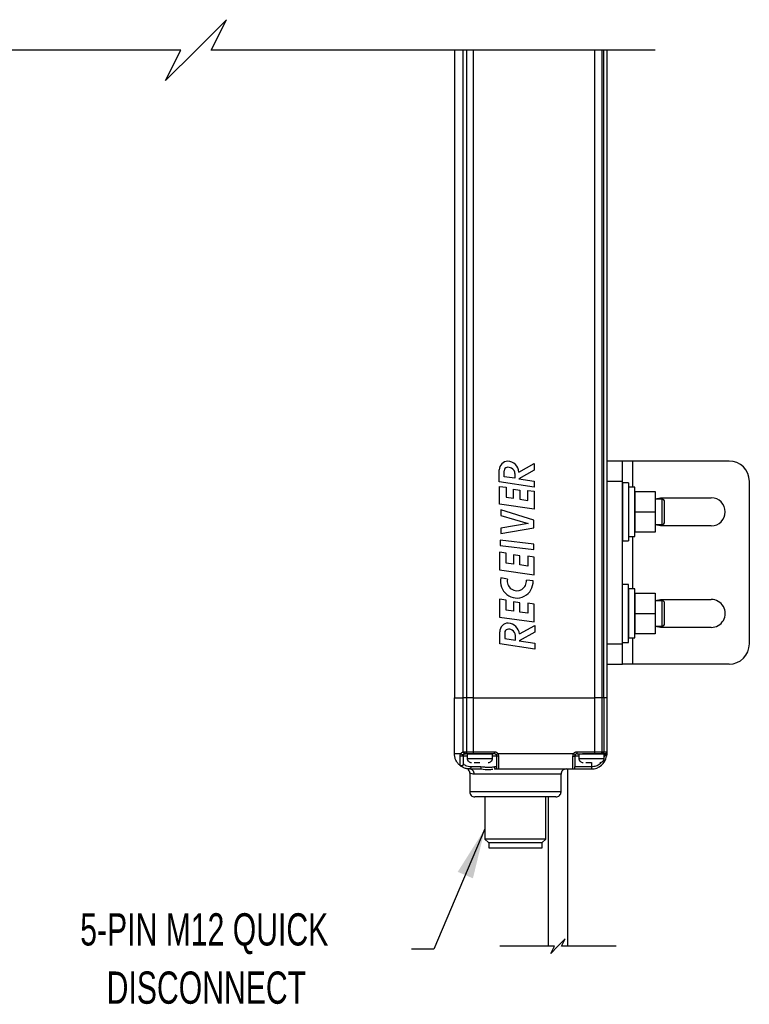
# Model space of a CAD drawing. Header units: inches. Extents: x 0.2 to 10.8, y 0.2 to 8.2.
# Tile 12 of 25: x 5 to 6.9, y 2.6 to 5.2. Entities that reach past the tile are written whole.
import ezdxf

# ---------------------------------------------------------------- set-up
doc = ezdxf.new("R2010")
doc.units = ezdxf.units.IN
doc.header["$MEASUREMENT"] = 0
doc.layers.add('DIMENSIONS', color=140, linetype='Continuous', lineweight=25)
doc.layers.add('TEXT', color=140, linetype='Continuous', lineweight=25)
doc.styles.add('SLDTEXTSTYLE0', font='TXT', dxfattribs={"width": 0.7})
doc.dimstyles.new('SLDDIMSTYLE3', dxfattribs={"dimtxt": 0.18, "dimasz": 0.13, "dimexe": 0, "dimexo": 0.0625, "dimgap": 0, "dimtad": 0, "dimtih": 1, "dimtoh": 1, "dimdec": 0, "dimrnd": 1e-09, "dimzin": 0, "dimdsep": 46, "dimtxsty": 'Standard', "dimsah": 1, "dimcen": 0.09, "dimadec": 0, "dimazin": 0, "dimtfac": 0.13, "dimtdec": 0, "dimtofl": 0, "dimtmove": 0, "dimatfit": 3, "dimfxl": 0, "dimfrac": 2, "dimtolj": 1, "dimtzin": 0, "dimarcsym": 0})

msp = doc.modelspace()

# ---------------------------------------------------------------- linework, layer by layer
for p, q in [((6.0972, 5.0859), (6.0972, 3.4123)), ((6.1199, 3.4123), (6.1199, 5.0859)), ((6.1287, 5.0859), (6.1287, 3.4123)), ((6.1453, 5.0859), (6.1453, 3.4123)), ((6.4604, 3.4123), (6.4604, 5.0859)), ((6.4789, 3.4123), (6.4789, 5.0859)), ((6.4832, 3.4123), (6.4832, 5.0859)), ((6.4909, 5.0859), (6.4909, 3.4123)), ((6.5316, 4.0242), (6.4922, 4.0242)), ((6.4922, 3.9717), (6.4922, 4.0242)), ((6.5316, 3.9717), (6.5316, 4.0242)), ((6.5578, 4.0242), (6.5316, 4.0242)), ((6.8072, 4.0242), (6.5578, 4.0242)), ((6.5578, 4.0242), (6.5578, 3.9564)), ((6.2131, 3.9703), (6.2131, 4.0014)), ((6.2258, 3.9838), (6.2258, 3.9993)), ((6.3036, 4.0003), (6.2636, 3.9781)), ((6.2637, 3.9956), (6.3036, 4.0177)), ((6.3036, 4.0177), (6.3036, 4.0003)), ((6.3036, 3.9567), (6.2131, 3.9703)), ((6.2535, 3.9796), (6.2258, 3.9838)), ((6.2535, 3.9916), (6.2535, 3.9796)), ((6.2636, 3.9781), (6.3036, 3.9721)), ((6.3036, 3.9721), (6.3036, 3.9567)), ((6.5316, 3.9717), (6.4922, 3.9717)), ((6.4922, 3.5517), (6.4922, 3.9717)), ((6.5316, 3.5517), (6.5316, 3.9717)), ((6.8597, 3.5517), (6.8597, 3.9717)), ((6.2138, 3.9127), (6.2138, 3.9588)), ((6.2138, 3.9588), (6.2305, 3.9564)), ((6.2305, 3.9564), (6.2305, 3.9306)), ((6.2495, 3.9279), (6.2495, 3.9517)), ((6.2495, 3.9517), (6.2663, 3.9493)), ((6.2663, 3.9493), (6.2663, 3.9255)), ((6.287, 3.9225), (6.287, 3.9484)), ((6.287, 3.9484), (6.3037, 3.946)), ((6.3037, 3.946), (6.3037, 3.8999)), ((6.5475, 3.9679), (6.532, 3.9679)), ((6.532, 3.9679), (6.532, 3.8179)), ((6.5475, 3.9679), (6.5475, 3.8179)), ((6.5639, 3.9564), (6.5481, 3.9564)), ((6.5481, 3.8294), (6.5481, 3.9564)), ((6.5639, 3.8294), (6.5639, 3.9564)), ((6.5641, 3.8929), (6.5641, 3.9454)), ((6.5641, 3.9454), (6.6166, 3.9454)), ((6.6166, 3.9454), (6.6166, 3.8929)), ((6.2305, 3.9306), (6.2495, 3.9279)), ((6.2663, 3.9255), (6.287, 3.9225)), ((6.4922, 3.9257), (6.4909, 3.9257)), ((6.532, 3.9257), (6.5316, 3.9257)), ((6.5481, 3.9257), (6.5475, 3.9257)), ((6.5641, 3.9257), (6.5639, 3.9257)), ((6.6166, 3.9264), (6.63, 3.929)), ((6.6339, 3.9257), (6.6166, 3.9257)), ((6.63, 3.929), (6.7612, 3.929)), ((6.6339, 3.8601), (6.6339, 3.9257)), ((6.6405, 3.8667), (6.6405, 3.9192)), ((6.3037, 3.8999), (6.2138, 3.9127)), ((6.2167, 3.8983), (6.217, 3.8836)), ((6.3024, 3.8711), (6.2167, 3.8983)), ((6.5641, 3.8404), (6.5641, 3.8929)), ((6.5641, 3.8929), (6.6166, 3.8929)), ((6.6166, 3.8929), (6.6166, 3.8404)), ((6.217, 3.8836), (6.2874, 3.8624)), ((6.3024, 3.852), (6.3024, 3.8711)), ((6.2874, 3.8624), (6.2167, 3.8507)), ((6.2167, 3.8373), (6.3024, 3.852)), ((6.2167, 3.8507), (6.2167, 3.8373)), ((6.4909, 3.8601), (6.4922, 3.8601)), ((6.5316, 3.8601), (6.532, 3.8601)), ((6.5475, 3.8601), (6.5481, 3.8601)), ((6.5639, 3.8601), (6.5641, 3.8601)), ((6.6166, 3.8601), (6.6339, 3.8601)), ((6.63, 3.8568), (6.6166, 3.8594)), ((6.7612, 3.8568), (6.63, 3.8568)), ((6.215, 3.8198), (6.215, 3.8062)), ((6.3024, 3.8095), (6.215, 3.8198)), ((6.532, 3.8179), (6.5475, 3.8179)), ((6.5481, 3.8294), (6.5639, 3.8294)), ((6.5578, 3.8294), (6.5578, 3.6939)), ((6.6166, 3.8404), (6.5641, 3.8404)), ((6.215, 3.8062), (6.3024, 3.7959)), ((6.3024, 3.7959), (6.3024, 3.8095)), ((6.2138, 3.7889), (6.2138, 3.7428)), ((6.2305, 3.7865), (6.2138, 3.7889)), ((6.2305, 3.7607), (6.2305, 3.7865)), ((6.2495, 3.7818), (6.2495, 3.758)), ((6.2663, 3.7794), (6.2495, 3.7818)), ((6.2663, 3.7556), (6.2663, 3.7794)), ((6.287, 3.7784), (6.287, 3.7526)), ((6.3037, 3.7761), (6.287, 3.7784)), ((6.3037, 3.73), (6.3037, 3.7761)), ((6.2138, 3.7428), (6.3037, 3.73)), ((6.2495, 3.758), (6.2305, 3.7607)), ((6.287, 3.7526), (6.2663, 3.7556)), ((6.2342, 3.7189), (6.2174, 3.7222)), ((6.3004, 3.7145), (6.2831, 3.7167)), ((6.5475, 3.7055), (6.532, 3.7055)), ((6.532, 3.5554), (6.532, 3.7055)), ((6.5475, 3.5554), (6.5475, 3.7055)), ((6.5639, 3.6939), (6.5481, 3.6939)), ((6.5481, 3.567), (6.5481, 3.6939)), ((6.5639, 3.567), (6.5639, 3.6939)), ((6.2138, 3.6672), (6.2138, 3.6211)), ((6.2305, 3.6648), (6.2138, 3.6672)), ((6.2305, 3.639), (6.2305, 3.6648)), ((6.5641, 3.6304), (6.5641, 3.6829)), ((6.5641, 3.6829), (6.6166, 3.6829)), ((6.6166, 3.6829), (6.6166, 3.6304)), ((6.6166, 3.664), (6.63, 3.6665)), ((6.63, 3.6665), (6.7612, 3.6665)), ((6.2495, 3.6363), (6.2305, 3.639)), ((6.2495, 3.6601), (6.2495, 3.6363)), ((6.2663, 3.6577), (6.2495, 3.6601)), ((6.2663, 3.6339), (6.2663, 3.6577)), ((6.287, 3.6567), (6.287, 3.6309)), ((6.3037, 3.6544), (6.287, 3.6567)), ((6.3037, 3.6083), (6.3037, 3.6544)), ((6.4922, 3.6633), (6.4909, 3.6633)), ((6.532, 3.6633), (6.5316, 3.6633)), ((6.5481, 3.6633), (6.5475, 3.6633)), ((6.5641, 3.6633), (6.5639, 3.6633)), ((6.6339, 3.6633), (6.6166, 3.6633)), ((6.6339, 3.5976), (6.6339, 3.6633)), ((6.6405, 3.6042), (6.6405, 3.6567)), ((6.2138, 3.6211), (6.3037, 3.6083)), ((6.287, 3.6309), (6.2663, 3.6339)), ((6.5641, 3.578), (6.5641, 3.6304)), ((6.5641, 3.6304), (6.6166, 3.6304)), ((6.6166, 3.6304), (6.6166, 3.578)), ((6.265, 3.5773), (6.3048, 3.5995)), ((6.3048, 3.5995), (6.3048, 3.582)), ((6.4909, 3.5976), (6.4922, 3.5976)), ((6.5316, 3.5976), (6.532, 3.5976)), ((6.5475, 3.5976), (6.5481, 3.5976)), ((6.5639, 3.5976), (6.5641, 3.5976)), ((6.6166, 3.5976), (6.6339, 3.5976)), ((6.63, 3.5944), (6.6166, 3.5969)), ((6.7612, 3.5944), (6.63, 3.5944)), ((6.2144, 3.552), (6.2144, 3.5832)), ((6.2271, 3.581), (6.2271, 3.5655)), ((6.2271, 3.5655), (6.2547, 3.5614)), ((6.2547, 3.5614), (6.2547, 3.5734)), ((6.3048, 3.582), (6.2649, 3.5598)), ((6.5481, 3.567), (6.5639, 3.567)), ((6.5578, 3.567), (6.5578, 3.4992)), ((6.6166, 3.578), (6.5641, 3.578)), ((6.3048, 3.5384), (6.2144, 3.552)), ((6.2649, 3.5598), (6.3048, 3.5538)), ((6.3048, 3.5538), (6.3048, 3.5384)), ((6.4922, 3.5517), (6.5316, 3.5517)), ((6.4922, 3.4992), (6.4922, 3.5517)), ((6.5316, 3.4992), (6.5316, 3.5517)), ((6.532, 3.5554), (6.5475, 3.5554)), ((6.4922, 3.4992), (6.5316, 3.4992)), ((6.5578, 3.4992), (6.5316, 3.4992)), ((6.8072, 3.4992), (6.5578, 3.4992)), ((6.0972, 3.2679), (6.0972, 3.4123)), ((6.0972, 3.4123), (6.1199, 3.4123)), ((6.1199, 3.2726), (6.1199, 3.4123)), ((6.1287, 3.4123), (6.1199, 3.4123)), ((6.1287, 3.4123), (6.1287, 3.2732)), ((6.1453, 3.4123), (6.1287, 3.4123)), ((6.1453, 3.4123), (6.1453, 3.2732)), ((6.1453, 3.4123), (6.4604, 3.4123)), ((6.4604, 3.2732), (6.4604, 3.4123)), ((6.4789, 3.4123), (6.4604, 3.4123)), ((6.4789, 3.2732), (6.4789, 3.4123)), ((6.4832, 3.4123), (6.4789, 3.4123)), ((6.4832, 3.4123), (6.4832, 3.2732)), ((6.4909, 3.4123), (6.4832, 3.4123)), ((6.4909, 3.4123), (6.4909, 3.2732)), ((6.1199, 3.2726), (6.1232, 3.2732)), ((6.1202, 3.2419), (6.1202, 3.2627)), ((6.1202, 3.2627), (6.13, 3.2627)), ((6.1232, 3.2732), (6.1287, 3.2732)), ((6.1238, 3.2676), (6.1254, 3.2679)), ((6.1309, 3.2679), (6.1254, 3.2679)), ((6.1287, 3.2732), (6.1453, 3.2732)), ((6.13, 3.267), (6.13, 3.256)), ((6.1956, 3.267), (6.13, 3.267)), ((6.1453, 3.2679), (6.1309, 3.2679)), ((6.1399, 3.2673), (6.1399, 3.267)), ((6.1638, 3.2673), (6.1399, 3.2673)), ((6.1453, 3.2732), (6.2002, 3.2732)), ((6.1453, 3.2732), (6.1453, 3.2679)), ((6.2002, 3.2679), (6.1453, 3.2679)), ((6.1858, 3.2673), (6.1638, 3.2673)), ((6.1858, 3.2673), (6.1858, 3.2679)), ((6.1858, 3.267), (6.1858, 3.2673)), ((6.1956, 3.256), (6.1956, 3.267)), ((6.1956, 3.2627), (6.2055, 3.2627)), ((6.2002, 3.2732), (6.2002, 3.2679)), ((6.2055, 3.2627), (6.2055, 3.2338)), ((6.4051, 3.2679), (6.2093, 3.2679)), ((6.2107, 3.2619), (6.2107, 3.2285)), ((6.4036, 3.2285), (6.4036, 3.2619)), ((6.4089, 3.2338), (6.4089, 3.2627)), ((6.4141, 3.2679), (6.4141, 3.2732)), ((6.4141, 3.2732), (6.4604, 3.2732)), ((6.4141, 3.2679), (6.4604, 3.2679)), ((6.4187, 3.267), (6.4187, 3.256)), ((6.4844, 3.267), (6.4187, 3.267)), ((6.4286, 3.2679), (6.4286, 3.2673)), ((6.4286, 3.2673), (6.4286, 3.267)), ((6.4577, 3.2673), (6.4286, 3.2673)), ((6.4604, 3.2679), (6.4604, 3.2732)), ((6.4604, 3.2732), (6.4789, 3.2732)), ((6.4752, 3.2679), (6.4604, 3.2679)), ((6.4745, 3.267), (6.4745, 3.2673)), ((6.4795, 3.2679), (6.4752, 3.2679)), ((6.4789, 3.2732), (6.4832, 3.2732)), ((6.4857, 3.2679), (6.4795, 3.2679)), ((6.4832, 3.2732), (6.4909, 3.2732)), ((6.4844, 3.256), (6.4844, 3.267)), ((6.4844, 3.2627), (6.4853, 3.2627)), ((6.4853, 3.2627), (6.4844, 3.26)), ((6.4857, 3.2679), (6.4857, 3.2653)), ((6.4909, 3.2732), (6.4909, 3.2679)), ((6.1118, 3.2373), (6.1116, 3.2378)), ((6.1118, 3.2374), (6.1128, 3.2367)), ((6.1202, 3.2418), (6.12, 3.2406)), ((6.1202, 3.2418), (6.12, 3.2406)), ((6.1203, 3.2414), (6.1202, 3.2419)), ((6.13, 3.256), (6.1956, 3.256)), ((6.1655, 3.2338), (6.1395, 3.2338)), ((6.1479, 3.2451), (6.1628, 3.2451)), ((6.2055, 3.2338), (6.2003, 3.2338)), ((6.4515, 3.2338), (6.4089, 3.2338)), ((6.4187, 3.256), (6.4844, 3.256)), ((6.4366, 3.2451), (6.4515, 3.2451)), ((6.4515, 3.2451), (6.4515, 3.2338)), ((6.4515, 3.2338), (6.4515, 3.2285)), ((6.1366, 3.2285), (6.1658, 3.2285)), ((6.1366, 3.2171), (6.1366, 3.1695)), ((6.3728, 3.2154), (6.1484, 3.2154)), ((6.2007, 3.2282), (6.2049, 3.2285)), ((6.2049, 3.2285), (6.2107, 3.2285)), ((6.2107, 3.2285), (6.4036, 3.2285)), ((6.359, 3.2278), (6.3395, 3.2278)), ((6.3728, 3.1695), (6.3728, 3.2154)), ((6.3903, 3.2278), (6.3817, 3.2278)), ((6.3903, 2.7709), (6.3903, 3.2278)), ((6.4036, 3.2285), (6.4515, 3.2285)), ((6.2556, 3.1695), (6.1366, 3.1695)), ((6.3597, 3.1564), (6.1497, 3.1564)), ((6.1903, 3.1564), (6.153, 3.1564)), ((6.176, 3.1564), (6.176, 3.0474)), ((6.2547, 3.1564), (6.1903, 3.1564)), ((6.3191, 3.1564), (6.2547, 3.1564)), ((6.3728, 3.1695), (6.2556, 3.1695)), ((6.3564, 3.1564), (6.3191, 3.1564)), ((6.3334, 3.0474), (6.3334, 3.1564)), ((6.3395, 3.1564), (6.3395, 2.7709)), ((6.176, 3.0474), (6.1851, 3.0382)), ((6.3334, 3.0474), (6.176, 3.0474)), ((6.1851, 3.0382), (6.2547, 3.0382)), ((6.1858, 3.0382), (6.1858, 3.0251)), ((6.2547, 3.0382), (6.3242, 3.0382)), ((6.3236, 3.0251), (6.3236, 3.0382)), ((6.3242, 3.0382), (6.3334, 3.0474)), ((6.1858, 3.0251), (6.3236, 3.0251))]:
    msp.add_line(p, q)
at = {"flags": 128}
for points in [[(6.1034, 3.2679), (6.1014, 3.2679), (6.0983, 3.2679), (6.0972, 3.2679)], [(6.1132, 3.2679), (6.1065, 3.2679), (6.1034, 3.2679)], [(6.1116, 3.2378), (6.1116, 3.2406), (6.1116, 3.2459), (6.1116, 3.2532), (6.1116, 3.2619)], [(6.1202, 3.2627), (6.1203, 3.2637), (6.1205, 3.2645)], [(6.1207, 3.2649), (6.1211, 3.2656), (6.1214, 3.266)], [(6.1232, 3.2732), (6.1233, 3.2721), (6.1234, 3.2711), (6.1236, 3.2702), (6.1239, 3.2694), (6.1242, 3.2688), (6.1246, 3.2683), (6.125, 3.268), (6.1254, 3.2679)], [(6.1235, 3.2676), (6.1244, 3.2678), (6.1254, 3.2679)], [(6.1309, 3.2679), (6.1305, 3.268), (6.13, 3.2683), (6.1297, 3.2688), (6.1293, 3.2694), (6.129, 3.2702), (6.1288, 3.2711), (6.1287, 3.2721), (6.1287, 3.2732)], [(6.2093, 3.2679), (6.2076, 3.2669), (6.2061, 3.2661), (6.2051, 3.2655), (6.2048, 3.2653)], [(6.4096, 3.2653), (6.4093, 3.2655), (6.4083, 3.2661), (6.4068, 3.2669), (6.4051, 3.2679)], [(6.4089, 3.2627), (6.4097, 3.2627), (6.4121, 3.2627), (6.4161, 3.2627), (6.4187, 3.2627)], [(6.4904, 3.2619), (6.4901, 3.2619), (6.4889, 3.2621), (6.4872, 3.2623), (6.4853, 3.2627)], [(6.1395, 3.2338), (6.1394, 3.2328), (6.1392, 3.2318), (6.139, 3.2309), (6.1386, 3.2301), (6.1382, 3.2294), (6.1377, 3.2289), (6.1371, 3.2286), (6.1366, 3.2285)]]:
    msp.add_lwpolyline(points, dxfattribs=at)
for centre, radius, start, end in [((6.2349, 4.0017), 0.0218, 89.9999, 180.8018), ((6.2338, 3.9937), 0.0299, 3.6636, 87.9242), ((6.8072, 3.9717), 0.0525, 360, 90), ((6.2343, 3.9993), 0.00847, 103.6947, 179.9998), ((6.2362, 3.9918), 0.0162, 57.5632, 104.2233), ((6.238, 3.9916), 0.0155, 359.9993, 63.4597), ((6.6339, 3.9192), 0.00656, 0.0004, 90.0001), ((6.7612, 3.8929), 0.0361, 270, 90), ((6.6339, 3.8667), 0.00656, 269.9999, 0.0001), ((6.2584, 3.7123), 0.0421, 166.3596, 3.0568), ((6.2585, 3.714), 0.0248, 168.6705, 6.2669), ((6.7612, 3.6304), 0.0361, 269.9999, 90.0001), ((6.6339, 3.6567), 0.00656, 0.0007, 89.9993), ((6.2362, 3.5835), 0.0218, 89.9998, 180.8018), ((6.2355, 3.581), 0.00847, 103.6941, 180.0001), ((6.2375, 3.5735), 0.0162, 57.5638, 104.2231), ((6.2351, 3.5754), 0.0299, 3.6631, 87.9245), ((6.6339, 3.6042), 0.00656, 270.0007, 359.9993), ((6.2393, 3.5734), 0.0155, 359.9996, 63.4593), ((6.8072, 3.5517), 0.0525, 270, 360), ((6.2002, 3.2627), 0.00525, 30.0003, 89.999), ((6.4141, 3.2627), 0.00525, 150.0029, 179.9964), ((6.4141, 3.2627), 0.00525, 90.002, 149.9974), ((6.4515, 3.2679), 0.0394, 270.0002, 351.15), ((6.4743, 3.2725), 0.00469, 281.42, 8.0519), ((6.4786, 3.2725), 0.00469, 281.4219, 8.0499), ((6.4857, 3.2732), 0.00525, 269.9998, 0.0002), ((6.141, 3.256), 0.0109, 179.9995, 270.0005), ((6.1868, 3.2325), 0.0214, 176.4948, 190.6228), ((6.1847, 3.256), 0.0109, 269.9995, 0.0005), ((6.2107, 3.2338), 0.00525, 179.9996, 269.9993), ((6.4036, 3.2338), 0.00525, 269.9998, 0.0013), ((6.4297, 3.256), 0.0109, 179.9991, 270.0009), ((6.4734, 3.256), 0.0109, 269.9991, 0.0009), ((6.3859, 3.2154), 0.0131, 89.9996, 180.0004), ((6.1497, 3.1695), 0.0131, 179.9996, 270.0002), ((6.3597, 3.1695), 0.0131, 269.9999, 0.0001)]:
    msp.add_arc(centre, radius, start, end)
for points, knots in [([(6.1118, 3.2373), (6.1096, 3.2393), (6.1053, 3.2433), (6.1008, 3.2508), (6.0978, 3.2591), (6.0974, 3.265), (6.0972, 3.2679)], [0, 0, 0, 0, 0.25, 0.5, 0.75, 1, 1, 1, 1]), ([(6.1116, 3.2619), (6.1117, 3.2629), (6.1118, 3.265), (6.1127, 3.2669), (6.1132, 3.2679)], [0, 0, 0, 0, 0.492644, 1, 1, 1, 1]), ([(6.1202, 3.2627), (6.1201, 3.2626), (6.1199, 3.2623), (6.1192, 3.2621), (6.1183, 3.2618), (6.1171, 3.2617), (6.1157, 3.2616), (6.1143, 3.2616), (6.1129, 3.2617), (6.112, 3.2618), (6.1116, 3.2619)], [0, 0, 0, 0, 0.040334, 0.115344, 0.226638, 0.367381, 0.527344, 0.694481, 0.856101, 1, 1, 1, 1]), ([(6.1132, 3.2679), (6.1141, 3.2689), (6.1159, 3.2711), (6.1185, 3.2721), (6.1199, 3.2726)], [0, 0, 0, 0, 0.474387, 1, 1, 1, 1]), ([(6.1209, 3.2653), (6.1208, 3.2652), (6.1205, 3.2649), (6.1199, 3.2648), (6.119, 3.2649), (6.1178, 3.2652), (6.1166, 3.2657), (6.1153, 3.2664), (6.1142, 3.2671), (6.1135, 3.2677), (6.1132, 3.2679)], [0, 0, 0, 0, 0.0489867, 0.1204379, 0.2261398, 0.3670874, 0.5326455, 0.7045172, 0.8643291, 1, 1, 1, 1]), ([(6.1238, 3.2676), (6.1235, 3.2676), (6.123, 3.2676), (6.1223, 3.2681), (6.1218, 3.2687), (6.1212, 3.2696), (6.1207, 3.2705), (6.1203, 3.2716), (6.1201, 3.2723), (6.1199, 3.2726)], [0, 0, 0, 0, 0.128509, 0.224925, 0.348522, 0.497005, 0.662551, 0.834006, 1, 1, 1, 1]), ([(6.1202, 3.2627), (6.1202, 3.2631), (6.1203, 3.264), (6.1207, 3.2648), (6.1209, 3.2653)], [0, 0, 0, 0, 0.472898, 1, 1, 1, 1]), ([(6.1209, 3.2653), (6.1212, 3.2658), (6.1219, 3.2667), (6.1229, 3.2673), (6.1235, 3.2676), (6.1237, 3.2676), (6.1238, 3.2676)], [0, 0, 0, 0, 0.485504, 0.83314, 0.939266, 1, 1, 1, 1]), ([(6.2002, 3.2732), (6.2011, 3.2731), (6.203, 3.273), (6.2055, 3.2718), (6.2078, 3.2702), (6.2088, 3.2687), (6.2093, 3.2679)], [0, 0, 0, 0, 0.249217, 0.499948, 0.749226, 1, 1, 1, 1]), ([(6.2048, 3.2653), (6.205, 3.2649), (6.2054, 3.264), (6.2055, 3.2631), (6.2055, 3.2627)], [0, 0, 0, 0, 0.513332, 1, 1, 1, 1]), ([(6.2107, 3.2619), (6.2101, 3.2619), (6.2088, 3.2619), (6.2072, 3.2621), (6.206, 3.2622), (6.2056, 3.2625), (6.2055, 3.2627)], [0, 0, 0, 0, 0.372554, 0.68991, 0.90637, 1, 1, 1, 1]), ([(6.2093, 3.2679), (6.2097, 3.2669), (6.2106, 3.265), (6.2107, 3.2629), (6.2107, 3.2619)], [0, 0, 0, 0, 0.496267, 1, 1, 1, 1]), ([(6.4036, 3.2619), (6.4037, 3.2629), (6.4038, 3.265), (6.4046, 3.2669), (6.4051, 3.2679)], [0, 0, 0, 0, 0.503734, 1, 1, 1, 1]), ([(6.4036, 3.2619), (6.4043, 3.2619), (6.4056, 3.2619), (6.4072, 3.2621), (6.4083, 3.2622), (6.4088, 3.2625), (6.4089, 3.2627)], [0, 0, 0, 0, 0.372551, 0.689913, 0.906367, 1, 1, 1, 1]), ([(6.4051, 3.2679), (6.4056, 3.2687), (6.4066, 3.2702), (6.4088, 3.2718), (6.4114, 3.273), (6.4132, 3.2731), (6.4141, 3.2732)], [0, 0, 0, 0, 0.24922, 0.499945, 0.749231, 1, 1, 1, 1]), ([(6.4089, 3.2627), (6.4089, 3.2631), (6.409, 3.264), (6.4094, 3.2649), (6.4096, 3.2653)], [0, 0, 0, 0, 0.486691, 1, 1, 1, 1]), ([(6.4857, 3.2653), (6.4856, 3.2648), (6.4856, 3.264), (6.4854, 3.2631), (6.4853, 3.2627)], [0, 0, 0, 0, 0.490241, 1, 1, 1, 1]), ([(6.4857, 3.2653), (6.4863, 3.2653), (6.4876, 3.2654), (6.4893, 3.2659), (6.4906, 3.2667), (6.4908, 3.2675), (6.4909, 3.2679)], [0, 0, 0, 0, 0.3195946, 0.6038498, 0.8288567, 1, 1, 1, 1]), ([(6.4909, 3.2679), (6.4909, 3.2669), (6.4909, 3.2649), (6.4906, 3.2629), (6.4904, 3.2619)], [0, 0, 0, 0, 0.481061, 1, 1, 1, 1]), ([(6.1202, 3.2419), (6.1201, 3.2414), (6.1201, 3.2404), (6.1194, 3.239), (6.1185, 3.2379), (6.1172, 3.2371), (6.1158, 3.2367), (6.1143, 3.2366), (6.1128, 3.237), (6.112, 3.2376), (6.1116, 3.2378)], [0, 0, 0, 0, 0.124113, 0.248448, 0.373169, 0.498297, 0.623751, 0.749335, 0.874821, 1, 1, 1, 1]), ([(6.1203, 3.2414), (6.1203, 3.241), (6.1202, 3.2401), (6.1197, 3.2387), (6.1187, 3.2375), (6.1174, 3.2366), (6.1158, 3.2361), (6.1143, 3.2362), (6.1129, 3.2366), (6.1121, 3.2371), (6.1118, 3.2373)], [0, 0, 0, 0, 0.107592, 0.229019, 0.361755, 0.500853, 0.639753, 0.772, 0.892863, 1, 1, 1, 1]), ([(6.1366, 3.2285), (6.1334, 3.2288), (6.1277, 3.2291), (6.1204, 3.2318), (6.1153, 3.2347), (6.1127, 3.2366), (6.1118, 3.2373)], [0, 0, 0, 0, 0.350454, 0.642661, 0.867081, 1, 1, 1, 1]), ([(6.1395, 3.2338), (6.137, 3.234), (6.1326, 3.2343), (6.1269, 3.2367), (6.123, 3.2391), (6.1211, 3.2408), (6.1203, 3.2414)], [0, 0, 0, 0, 0.34495, 0.636141, 0.863497, 1, 1, 1, 1]), ([(6.2003, 3.2338), (6.1986, 3.2335), (6.1936, 3.2328), (6.1867, 3.2316), (6.1807, 3.2322), (6.177, 3.2327), (6.1724, 3.2333), (6.1684, 3.2336), (6.1655, 3.2338)], [0, 0, 0, 0, 0.146958, 0.429105, 0.600549, 0.654017, 0.752701, 1, 1, 1, 1]), ([(6.2003, 3.2338), (6.2003, 3.2331), (6.2005, 3.2318), (6.2015, 3.23), (6.203, 3.2288), (6.2043, 3.2286), (6.2049, 3.2285)], [0, 0, 0, 0, 0.2648337, 0.5212226, 0.765197, 1, 1, 1, 1]), ([(6.4768, 3.2458), (6.4758, 3.2445), (6.4724, 3.2398), (6.4634, 3.2351), (6.4554, 3.2342), (6.4515, 3.2338)], [0, 0, 0, 0, 0.16843, 0.597527, 1, 1, 1, 1]), ([(6.1332, 3.2279), (6.1331, 3.2279), (6.1316, 3.2277), (6.1332, 3.2257), (6.1347, 3.2239)], [0, 0, 0, 0, 0.040035, 1, 1, 1, 1]), ([(6.1327, 3.2264), (6.1333, 3.2257), (6.1345, 3.2243), (6.1362, 3.2212), (6.1364, 3.2186), (6.1366, 3.217)], [0, 0, 0, 0, 0.263581, 0.521559, 1, 1, 1, 1]), ([(6.1484, 3.2154), (6.1482, 3.2171), (6.1479, 3.2205), (6.1452, 3.2248), (6.1413, 3.2279), (6.1381, 3.2283), (6.1366, 3.2285)], [0, 0, 0, 0, 0.262019, 0.517169, 0.762264, 1, 1, 1, 1]), ([(6.1484, 3.2154), (6.1467, 3.2155), (6.1448, 3.2155), (6.1408, 3.2161), (6.1386, 3.2166), (6.1366, 3.2171)], [0, 0, 0, 0, 0.431962, 0.474996, 1, 1, 1, 1]), ([(6.1658, 3.2285), (6.1728, 3.2278), (6.1829, 3.2267), (6.193, 3.2276), (6.1961, 3.2279)], [0, 0, 0, 0, 0.6963949, 1, 1, 1, 1])]:
    msp.add_open_spline(points, degree=3, knots=knots)
at = {"layer": 'DIMENSIONS', "color": 140}
for p, q in [((5.5076, 5.1646), (5.4288, 5.0859)), ((5.4682, 5.0859), (5.5076, 5.1646)), ((5.3895, 5.0859), (4.2417, 5.0859)), ((5.4288, 5.0859), (5.3501, 5.0072)), ((5.3501, 5.0072), (5.3895, 5.0859)), ((6.6159, 5.0859), (5.4682, 5.0859)), ((6.3837, 2.7897), (6.3649, 2.7709)), ((6.3743, 2.7709), (6.3837, 2.7897)), ((6.3555, 2.7709), (6.2145, 2.7709)), ((6.3649, 2.7709), (6.3461, 2.7521)), ((6.3461, 2.7521), (6.3555, 2.7709)), ((6.5153, 2.7709), (6.3743, 2.7709))]:
    msp.add_line(p, q, dxfattribs=at)

# ---------------------------------------------------------------- texts
at = {"layer": 'TEXT', "attachment_point": 2, "style": 'SLDTEXTSTYLE0'}
for s, insert, char_height in [('5-PIN M12 QUICK', (5.4501, 2.8557), 0.083333), ('5-PIN M12 QUICK', (5.4501, 2.8557), 0.083333), ('DISCONNECT', (5.4556, 2.7052), 0.08333), ('DISCONNECT', (5.4556, 2.7052), 0.08333)]:
    msp.add_mtext(s, dxfattribs=dict(at, insert=insert, char_height=char_height))

# ---------------------------------------------------------------- leaders
at = {"layer": 'TEXT'}
msp.add_leader([(6.176, 3.074), (6.0442, 2.763), (5.9861, 2.763)], dimstyle='SLDDIMSTYLE3', dxfattribs=at)

doc.saveas('drawing.dxf')
